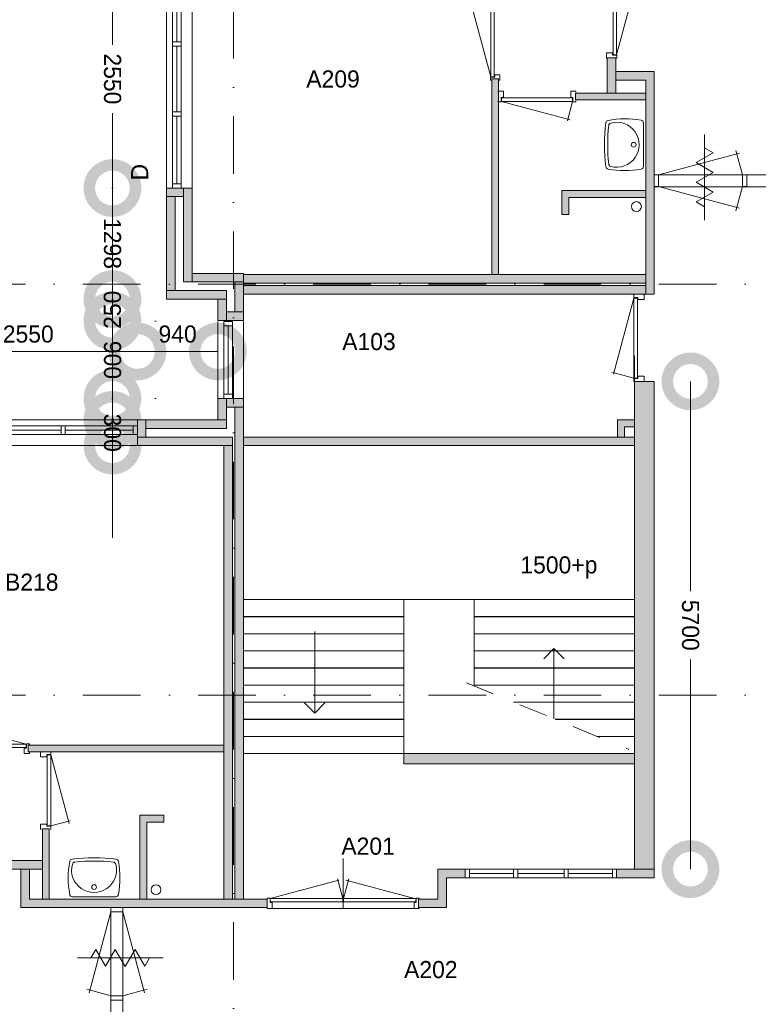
# Model space of a CAD drawing. Header units: millimetres. Extents: x -8493 to 75607, y -19302 to 56340.
# Tile 27 of 40: x 35350 to 43980, y 9078 to 20585. Entities that reach past the tile are written whole.
import ezdxf
from ezdxf.enums import TextEntityAlignment as Align

# ---------------------------------------------------------------- set-up
doc = ezdxf.new("R2010")
doc.units = ezdxf.units.MM
doc.header["$PDMODE"] = 3
doc.header["$PDSIZE"] = 1
for name, pattern in [('DGN1', [504.6, 0, -504.6]), ('DGN2', [672.8, 336.4, -336.4]), ('DGN4', [1345.6, 672.8, -336.4, 0, -336.4])]:
    doc.linetypes.add(name, pattern=pattern)
for name, color, linetype in [('12', 7, 'Continuous'), ('16', 7, 'Continuous'), ('17', 7, 'Continuous'), ('24', 7, 'Continuous'), ('30', 7, 'Continuous'), ('31', 7, 'Continuous'), ('32', 7, 'Continuous'), ('33', 7, 'Continuous'), ('40', 7, 'Continuous'), ('48', 7, 'Continuous'), ('56', 7, 'Continuous'), ('58', 7, 'Continuous'), ('62', 7, 'Continuous')]:
    doc.layers.add(name, color=color, linetype=linetype)
doc.styles.add('dgn003', font='dgn003.shx')
doc.styles.get("Standard").update_dxf_attribs({"font": 'arial.ttf'})
doc.dimstyles.get("Standard").update_dxf_attribs({"dimtxt": 0.18, "dimasz": 0.18, "dimexe": 0.18, "dimexo": 0.0625, "dimgap": 0.09, "dimtad": 0, "dimtih": 1, "dimtoh": 1, "dimdec": 4, "dimzin": 0, "dimdsep": 46, "dimtxsty": 'Standard', "dimcen": 0.09, "dimadec": 0, "dimazin": 0, "dimtfac": 1, "dimtdec": 4, "dimtofl": 0, "dimtmove": 0, "dimatfit": 3, "dimfxl": 1, "dimtolj": 1, "dimtzin": 0, "dimarcsym": 0})

# ---------------------------------------------------------------- blocks, each defined once
blk = doc.blocks.new('830R1024')
at = {"layer": '33', "color": 1, "linetype": 'Continuous', "lineweight": 0}
for p, q in [((108, 868), (322.82, 66.28)), ((108, 38), (336.87, 99.32))]:
    blk.add_line(p, q, dxfattribs=at)
at = {"layer": '33', "color": 92, "linetype": 'Continuous', "lineweight": 13, "true_color": 0x00e100, "flags": 128}
for points in [[(100, 906), (111, 906), (111, 871), (61, 871), (61, 846), (-11, 846), (-11, 906), (0, 906)], [(100, 0), (111, 0), (111, 35), (61, 35), (61, 60), (-11, 60), (-11, 0), (0, 0)]]:
    blk.add_lwpolyline(points, dxfattribs=at)
at = {"layer": '33', "color": 2, "linetype": 'Continuous', "lineweight": 13, "true_color": 0xf0f000, "flags": 128}
blk.add_lwpolyline([(108, 868), (108, 38), (68, 38), (68, 868), (108, 868)], dxfattribs=at)
blk = doc.blocks.new('930L098')
at = {"layer": '33', "color": 1, "linetype": 'Continuous', "lineweight": 0}
for p, q in [((-968, 98), (-899.56, 353.44)), ((-38, 98), (-936.31, 338.7))]:
    blk.add_line(p, q, dxfattribs=at)
at = {"layer": '33', "color": 92, "linetype": 'Continuous', "lineweight": 13, "true_color": 0x00e100, "flags": 128}
for points in [[(-1006, 90), (-1006, 101), (-971, 101), (-971, 51), (-946, 51), (-946, -11), (-1006, -11), (-1006, 0)], [(0, 90), (0, 101), (-35, 101), (-35, 51), (-60, 51), (-60, -11), (0, -11), (0, 0)]]:
    blk.add_lwpolyline(points, dxfattribs=at)
at = {"layer": '33', "color": 2, "linetype": 'Continuous', "lineweight": 13, "true_color": 0xf0f000, "flags": 128}
blk.add_lwpolyline([(-968, 98), (-38, 98), (-38, 58), (-968, 58), (-968, 98)], dxfattribs=at)
blk = doc.blocks.new('WT018')
at = {"layer": '40', "color": 7, "linetype": 'Continuous', "lineweight": 0}
blk.add_line((253, 20), (-253, 20), dxfattribs=at)
blk.add_circle((0, 133), 28.1, dxfattribs=at)
for centre, radius, start, end in [((0, -1669), 2144, 83.1425, 96.8575), ((766, 236), 1068, 169.4486, 190.2017), ((-252, 426), 33, 96.8575, 169.6545), ((0, 332), 263, 164.8667, 15.1333), ((-222, 392), 33, 96.0418, 164.8667), ((0, -1707), 2144, 83.9582, 96.0418), ((222, 392), 33, 15.1333, 83.9582), ((252, 426), 33, 10.3455, 83.1425), ((-766, 236), 1068, 349.7983, 10.5514), ((-253, 53), 33, 190.0027, 270), ((253, 53), 33, 270, 349.9973)]:
    blk.add_arc(centre, radius, start, end, dxfattribs=at)
blk = doc.blocks.new('830R10108')
at = {"layer": '33', "color": 1, "linetype": 'Continuous', "lineweight": 0}
for p, q in [((-868, -108), (-66.28, -322.82)), ((-38, -108), (-99.32, -336.87))]:
    blk.add_line(p, q, dxfattribs=at)
at = {"layer": '33', "color": 92, "linetype": 'Continuous', "lineweight": 13, "true_color": 0x00e100, "flags": 128}
for points in [[(-906, -100), (-906, -111), (-871, -111), (-871, -61), (-846, -61), (-846, 11), (-906, 11), (-906, 0)], [(0, -100), (0, -111), (-35, -111), (-35, -61), (-60, -61), (-60, 11), (0, 11), (0, 0)]]:
    blk.add_lwpolyline(points, dxfattribs=at)
at = {"layer": '33', "color": 2, "linetype": 'Continuous', "lineweight": 13, "true_color": 0xf0f000, "flags": 128}
blk.add_lwpolyline([(-868, -108), (-38, -108), (-38, -68), (-868, -68), (-868, -108)], dxfattribs=at)
blk = doc.blocks.new('930L0936')
at = {"layer": '33', "color": 1, "linetype": 'Continuous', "lineweight": 0}
for p, q in [((-98, 968), (-353.44, 899.56)), ((-98, 38), (-338.7, 936.31))]:
    blk.add_line(p, q, dxfattribs=at)
at = {"layer": '33', "color": 92, "linetype": 'Continuous', "lineweight": 13, "true_color": 0x00e100, "flags": 128}
for points in [[(-90, 1006), (-101, 1006), (-101, 971), (-51, 971), (-51, 946), (11, 946), (11, 1006), (0, 1006)], [(-90, 0), (-101, 0), (-101, 35), (-51, 35), (-51, 60), (11, 60), (11, 0), (0, 0)]]:
    blk.add_lwpolyline(points, dxfattribs=at)
at = {"layer": '33', "color": 2, "linetype": 'Continuous', "lineweight": 13, "true_color": 0xf0f000, "flags": 128}
blk.add_lwpolyline([(-98, 968), (-98, 38), (-58, 38), (-58, 968), (-98, 968)], dxfattribs=at)
blk = doc.blocks.new('WT0136')
at = {"layer": '40', "color": 7, "linetype": 'Continuous', "lineweight": 0}
blk.add_line((-20, -253), (-20, 253), dxfattribs=at)
at = {"layer": '40', "color": 7, "linetype": 'Continuous', "lineweight": 0, "flags": 128}
for points in [[(-459, -256, -0.059915), (-459, 256)], [(-459, 256, -0.328769), (-432, 284)], [(-432, 284, -0.090801), (-47, 286)], [(-425, 226, -0.309671), (-401, 254)], [(-401, 254, -1.30637), (-401, -254)], [(-47, 286, -0.363957), (-20, 253)], [(-425, -226, -0.052773), (-425, 226)], [(-401, -254, -0.309671), (-425, -226)], [(-432, -284, -0.328769), (-459, -256)], [(-47, -286, -0.090801), (-432, -284)], [(-20, -253, -0.363957), (-47, -286)]]:
    blk.add_lwpolyline(points, format="xyb", dxfattribs=at)
at = {"layer": '40', "color": 7, "linetype": 'Continuous', "lineweight": 0}
blk.add_circle((-133, 0), 28.1, dxfattribs=at)
blk = doc.blocks.new('830R10110')
at = {"layer": '33', "color": 1, "linetype": 'Continuous', "lineweight": 0}
for p, q in [((108, -38), (336.87, -99.32)), ((108, -868), (322.82, -66.28))]:
    blk.add_line(p, q, dxfattribs=at)
at = {"layer": '33', "color": 92, "linetype": 'Continuous', "lineweight": 13, "true_color": 0x00e100, "flags": 128}
for points in [[(100, 0), (111, 0), (111, -35), (61, -35), (61, -60), (-11, -60), (-11, 0), (0, 0)], [(100, -906), (111, -906), (111, -871), (61, -871), (61, -846), (-11, -846), (-11, -906), (0, -906)]]:
    blk.add_lwpolyline(points, dxfattribs=at)
at = {"layer": '33', "color": 2, "linetype": 'Continuous', "lineweight": 13, "true_color": 0xf0f000, "flags": 128}
blk.add_lwpolyline([(108, -868), (108, -38), (68, -38), (68, -868), (108, -868)], dxfattribs=at)
blk = doc.blocks.new('_DotSmall')
at = {"color": 0, "linetype": 'ByBlock', "const_width": 0.5}
blk.add_lwpolyline([(-0.0625, 0, 1), (0.0625, 0, 1)], format="xyb", close=True, dxfattribs=at)
blk = doc.blocks.new('*D3757')
at = {"layer": '58', "color": 3, "linetype": 'Continuous', "lineweight": 0, "transparency": 16777216}
blk.add_line((36725, 16708), (37665, 16708), dxfattribs=at)
at = {"layer": 'Defpoints', "color": 0, "linetype": 'Continuous', "transparency": 16777216}
for p in [(37665, 16708), (36725, 15908), (37665, 15908)]:
    blk.add_point(p, dxfattribs=at)
at = {"layer": '58', "color": 3, "linetype": 'Continuous', "lineweight": 0, "transparency": 16777216, "xscale": 1080, "yscale": 1080, "zscale": 1080, "rotation": 180}
blk.add_blockref('_DotSmall', (36725, 16708), dxfattribs=at)
at = {"layer": '58', "color": 3, "linetype": 'Continuous', "lineweight": 0, "transparency": 16777216, "xscale": 1080, "yscale": 1080, "zscale": 1080}
blk.add_blockref('_DotSmall', (37665, 16708), dxfattribs=at)
at = {"layer": '58', "color": 3, "linetype": 'Continuous', "lineweight": 0, "transparency": 16777216, "insert": (37195, 16910), "char_height": 200, "attachment_point": 5, "style": 'dgn003'}
blk.add_mtext('\\A1;940', dxfattribs=at)
blk = doc.blocks.new('*D3758')
at = {"layer": '58', "color": 3, "linetype": 'Continuous', "lineweight": 0, "transparency": 16777216}
blk.add_line((34175, 16708), (36725, 16708), dxfattribs=at)
at = {"layer": 'Defpoints', "color": 0, "linetype": 'Continuous', "transparency": 16777216}
for p in [(36725, 16708), (34175, 15908), (36725, 15908)]:
    blk.add_point(p, dxfattribs=at)
at = {"layer": '58', "color": 3, "linetype": 'Continuous', "lineweight": 0, "transparency": 16777216, "xscale": 1080, "yscale": 1080, "zscale": 1080, "rotation": 180}
blk.add_blockref('_DotSmall', (34175, 16708), dxfattribs=at)
at = {"layer": '58', "color": 3, "linetype": 'Continuous', "lineweight": 0, "transparency": 16777216, "xscale": 1080, "yscale": 1080, "zscale": 1080}
blk.add_blockref('_DotSmall', (36725, 16708), dxfattribs=at)
at = {"layer": '58', "color": 3, "linetype": 'Continuous', "lineweight": 0, "transparency": 16777216, "insert": (35450, 16910), "char_height": 200, "attachment_point": 5, "style": 'dgn003'}
blk.add_mtext('\\A1;2550', dxfattribs=at)
blk = doc.blocks.new('*D3819')
at = {"layer": '58', "color": 3, "linetype": 'Continuous', "lineweight": 0, "transparency": 16777216}
for p, q in [((43187, 16358), (43187, 13906)), ((43187, 10658), (43187, 13109))]:
    blk.add_line(p, q, dxfattribs=at)
at = {"layer": 'Defpoints', "color": 0, "linetype": 'Continuous', "transparency": 16777216}
for p in [(42498, 16358), (43187, 16358), (42498, 10658)]:
    blk.add_point(p, dxfattribs=at)
at = {"layer": '58', "color": 3, "linetype": 'Continuous', "lineweight": 0, "transparency": 16777216, "xscale": 1080, "yscale": 1080, "zscale": 1080}
for p, rotation in [((43187, 16358), 90), ((43187, 10658), 270)]:
    blk.add_blockref('_DotSmall', p, dxfattribs=dict(at, rotation=rotation))
at = {"layer": '58', "color": 3, "linetype": 'Continuous', "lineweight": 0, "transparency": 16777216, "insert": (43187, 13508), "char_height": 200, "attachment_point": 5, "rotation": 270, "style": 'dgn003'}
blk.add_mtext('\\A1;5700', dxfattribs=at)
blk = doc.blocks.new('79B1037')
at = {"layer": '12', "color": 7, "linetype": 'Continuous', "lineweight": 0}
blk.add_line((500.48, 0), (-500.5, 0), dxfattribs=at)
at = {"layer": '12', "color": 92, "linetype": 'Continuous', "lineweight": 0, "true_color": 0x00e100}
for p, q in [((-343.72, 0), (-285.98, 100.02)), ((-285.98, 100.02), (-171.88, -97.62)), ((-171.88, -97.62), (-57.68, 100.18)), ((-57.68, 100.18), (58, -100.18)), ((58, -100.18), (173.68, 100.18)), ((173.68, 100.18), (287.88, -97.62)), ((287.88, -97.62), (344.24, 0))]:
    blk.add_line(p, q, dxfattribs=at)
blk = doc.blocks.new('79B1039')
at = {"layer": '12', "color": 7, "linetype": 'Continuous', "lineweight": 0}
blk.add_line((0, 500.48), (0, -500.5), dxfattribs=at)
at = {"layer": '12', "color": 92, "linetype": 'Continuous', "lineweight": 0, "true_color": 0x00e100}
for p, q in [((-100.18, 173.68), (97.62, 287.88)), ((97.62, 287.88), (0, 344.24)), ((100.18, 58), (-100.18, 173.68)), ((-100.18, -57.68), (100.18, 58)), ((97.62, -171.88), (-100.18, -57.68)), ((-100.02, -285.98), (97.62, -171.88)), ((0, -343.72), (-100.02, -285.98))]:
    blk.add_line(p, q, dxfattribs=at)
blk = doc.blocks.new('*D3827')
at = {"layer": '58', "color": 3, "linetype": 'Continuous', "lineweight": 0, "transparency": 16777216}
for p, q in [((36433.44, 15907.77), (36433.44, 16987.77)), ((36433.44, 15607.77), (36433.44, 15907.77)), ((36433.44, 15607.77), (36433.44, 14527.77))]:
    blk.add_line(p, q, dxfattribs=at)
at = {"layer": 'Defpoints', "color": 0, "linetype": 'Continuous', "transparency": 16777216}
for p in [(36433.44, 15907.77), (36724.76, 15907.77), (36724.76, 15607.77)]:
    blk.add_point(p, dxfattribs=at)
at = {"layer": '58', "color": 3, "linetype": 'Continuous', "lineweight": 0, "transparency": 16777216, "xscale": 1080, "yscale": 1080, "zscale": 1080}
for p, rotation in [((36433.44, 15907.77), 270), ((36433.44, 15607.77), 90)]:
    blk.add_blockref('_DotSmall', p, dxfattribs=dict(at, rotation=rotation))
at = {"layer": '58', "color": 3, "linetype": 'Continuous', "lineweight": 0, "transparency": 16777216, "insert": (36433.44, 15757.77), "char_height": 200, "attachment_point": 5, "rotation": 270, "style": 'dgn003'}
blk.add_mtext('\\A1;300', dxfattribs=at)
blk = doc.blocks.new('*D3828')
at = {"layer": '58', "color": 3, "linetype": 'Continuous', "lineweight": 0, "transparency": 16777216}
for p, q in [((36433, 17058), (36433, 16928)), ((36433, 16158), (36433, 16287))]:
    blk.add_line(p, q, dxfattribs=at)
at = {"layer": 'Defpoints', "color": 0, "linetype": 'Continuous', "transparency": 16777216}
for p in [(36433, 17058), (37665, 17058), (37665, 16158)]:
    blk.add_point(p, dxfattribs=at)
at = {"layer": '58', "color": 3, "linetype": 'Continuous', "lineweight": 0, "transparency": 16777216, "xscale": 1080, "yscale": 1080, "zscale": 1080}
for p, rotation in [((36433, 17058), 90), ((36433, 16158), 270)]:
    blk.add_blockref('_DotSmall', p, dxfattribs=dict(at, rotation=rotation))
at = {"layer": '58', "color": 3, "linetype": 'Continuous', "lineweight": 0, "transparency": 16777216, "insert": (36433, 16608), "char_height": 200, "attachment_point": 5, "rotation": 270, "style": 'dgn003'}
blk.add_mtext('\\A1;900', dxfattribs=at)
blk = doc.blocks.new('*D3829')
at = {"layer": '58', "color": 3, "linetype": 'Continuous', "lineweight": 0, "transparency": 16777216}
for p, q in [((36433, 18618), (36433, 18358)), ((36433, 17320), (36433, 17579))]:
    blk.add_line(p, q, dxfattribs=at)
at = {"layer": 'Defpoints', "color": 0, "linetype": 'Continuous', "transparency": 16777216}
for p in [(36433, 18618), (37065, 18618), (37065, 17320)]:
    blk.add_point(p, dxfattribs=at)
at = {"layer": '58', "color": 3, "linetype": 'Continuous', "lineweight": 0, "transparency": 16777216, "xscale": 1080, "yscale": 1080, "zscale": 1080}
for p, rotation in [((36433, 18618), 90), ((36433, 17320), 270)]:
    blk.add_blockref('_DotSmall', p, dxfattribs=dict(at, rotation=rotation))
at = {"layer": '58', "color": 3, "linetype": 'Continuous', "lineweight": 0, "transparency": 16777216, "insert": (36433, 17969), "char_height": 200, "attachment_point": 5, "rotation": 270, "style": 'dgn003'}
blk.add_mtext('\\A1;1298', dxfattribs=at)
blk = doc.blocks.new('*D3830')
at = {"layer": '58', "color": 3, "linetype": 'Continuous', "lineweight": 0, "transparency": 16777216}
for p, q in [((36433.44, 17319.93), (36433.44, 18399.93)), ((36433.44, 17319.93), (36433.44, 17069.93)), ((36433.44, 17069.93), (36433.44, 15989.93))]:
    blk.add_line(p, q, dxfattribs=at)
at = {"layer": 'Defpoints', "color": 0, "linetype": 'Continuous', "transparency": 16777216}
for p in [(37664.76, 17319.93), (36433.44, 17069.93), (37664.76, 17069.93)]:
    blk.add_point(p, dxfattribs=at)
at = {"layer": '58', "color": 3, "linetype": 'Continuous', "lineweight": 0, "transparency": 16777216, "xscale": 1080, "yscale": 1080, "zscale": 1080}
for p, rotation in [((36433.44, 17319.93), 270), ((36433.44, 17069.93), 90)]:
    blk.add_blockref('_DotSmall', p, dxfattribs=dict(at, rotation=rotation))
at = {"layer": '58', "color": 3, "linetype": 'Continuous', "lineweight": 0, "transparency": 16777216, "insert": (36433.44, 17194.93), "char_height": 200, "attachment_point": 5, "rotation": 90, "style": 'dgn003'}
blk.add_mtext('\\A1;250', dxfattribs=at)
blk = doc.blocks.new('*D3831')
at = {"layer": '58', "color": 3, "linetype": 'Continuous', "lineweight": 0, "transparency": 16777216}
for p, q in [((36433.44, 21167.77), (36433.44, 20292.77)), ((36433.44, 18617.77), (36433.44, 19492.77))]:
    blk.add_line(p, q, dxfattribs=at)
at = {"layer": 'Defpoints', "color": 0, "linetype": 'Continuous', "transparency": 16777216}
for p in [(36433.44, 21167.77), (37064.76, 21167.77), (37064.76, 18617.77)]:
    blk.add_point(p, dxfattribs=at)
at = {"layer": '58', "color": 3, "linetype": 'Continuous', "lineweight": 0, "transparency": 16777216, "xscale": 1080, "yscale": 1080, "zscale": 1080}
for p, rotation in [((36433.44, 21167.77), 90), ((36433.44, 18617.77), 270)]:
    blk.add_blockref('_DotSmall', p, dxfattribs=dict(at, rotation=rotation))
at = {"layer": '58', "color": 3, "linetype": 'Continuous', "lineweight": 0, "transparency": 16777216, "insert": (36433.44, 19892.77), "char_height": 200, "attachment_point": 5, "rotation": 270, "style": 'dgn003'}
blk.add_mtext('\\A1;2550', dxfattribs=at)

msp = doc.modelspace()

# ---------------------------------------------------------------- hatches: boundary and pattern name
at = {"layer": '16'}
for points in [[(37064.76, 18617.77), (37264.76, 18617.77), (37264.76, 18517.77), (37064.76, 18517.77)], [(37064.76, 18517.77), (37164.76, 18517.77), (37164.76, 17419.93), (37064.76, 17419.93)], [(37964.76, 17519.93), (37864.76, 17519.93), (37864.76, 17169.93), (37964.76, 17169.93)], [(37764.76, 17419.93), (37064.76, 17419.93), (37064.76, 17319.93), (37764.76, 17319.93)], [(37764.76, 17069.93), (37664.76, 17069.93), (37664.76, 17319.93), (37764.76, 17319.93)], [(37964.76, 17069.93), (37764.76, 17069.93), (37764.76, 17169.93), (37964.76, 17169.93)]]:
    msp.add_hatch(color=7, dxfattribs=at).paths.add_polyline_path(points)
at = {"layer": '17'}
msp.add_hatch(color=9, dxfattribs=at).paths.add_polyline_path([(42414.76, 15707.77), (42334.76, 15707.77), (42334.76, 15907.77), (42534.76, 15907.77), (42534.76, 15827.77), (42414.76, 15827.77)])
at = {"layer": '62'}
for color, points in [(7, [(42214.76, 19727.77), (42214.76, 20137.77), (42314.76, 20137.77), (42314.76, 19727.77)]), (7, [(42764.76, 17377.77), (42664.76, 17377.77), (42664.76, 19877.77), (42314.76, 19877.77), (42314.76, 19977.77), (42764.76, 19977.77)]), (9, [(40944.76, 17607.77), (40944.76, 19892.77), (40864.76, 19892.77), (40864.76, 17607.77)]), (9, [(41844.76, 19647.77), (41844.76, 19727.77), (42664.76, 19727.77), (42664.76, 19647.77)]), (9, [(37364.76, 18617.77), (37264.76, 18617.77), (37264.76, 17519.93), (37364.76, 17519.93)]), (9, [(41764.76, 18307.77), (41684.76, 18307.77), (41684.76, 18587.77), (42664.76, 18587.77), (42664.76, 18507.77), (41764.76, 18507.77)]), (9, [(37364.76, 17519.93), (37964.76, 17519.93), (37964.76, 17619.93), (37364.76, 17619.93)]), (9, [(37964.76, 17607.77), (42664.76, 17607.77), (42664.76, 17507.77), (37964.76, 17507.77)]), (9, [(37964.76, 17377.77), (42664.76, 17377.77), (42664.76, 17477.77), (37964.76, 17477.77)]), (7, [(42764.76, 10657.77), (42534.76, 10657.77), (42534.76, 16357.77), (42764.76, 16357.77)]), (7, [(37764.76, 15907.77), (37664.76, 15907.77), (37664.76, 16157.77), (37764.76, 16157.77)]), (7, [(37764.76, 16057.77), (37964.76, 16057.77), (37964.76, 16157.77), (37764.76, 16157.77)]), (7, [(37964.76, 10307.77), (37864.76, 10307.77), (37864.76, 16057.77), (37964.76, 16057.77)]), (7, [(36724.76, 15907.77), (36824.76, 15907.77), (36824.76, 15707.77), (36724.76, 15707.77)]), (7, [(36824.76, 15907.77), (37764.76, 15907.77), (37764.76, 15807.77), (36824.76, 15807.77)]), (9, [(36724.76, 15707.77), (37834.76, 15707.77), (37834.76, 15607.77), (36724.76, 15607.77)]), (9, [(42534.76, 15707.77), (37964.76, 15707.77), (37964.76, 15607.77), (42534.76, 15607.77)]), (9, [(37834.76, 10307.77), (37734.76, 10307.77), (37734.76, 15607.77), (37834.76, 15607.77)]), (9, [(37734.76, 12027.77), (35449.76, 12027.77), (35449.76, 12107.77), (37734.76, 12107.77)]), (9, [(39836.47, 12009.37), (42534.22, 12009.37), (42534.22, 11888.21), (39836.47, 11888.21)]), (9, [(37034.76, 11207.77), (37034.76, 11287.77), (36754.76, 11287.77), (36754.76, 10307.77), (36834.76, 10307.77), (36834.76, 11207.77)]), (9, [(35694.76, 11127.77), (35614.76, 11127.77), (35614.76, 10307.77), (35694.76, 10307.77)]), (7, [(35614.76, 10757.77), (35204.76, 10757.77), (35204.76, 10657.77), (35614.76, 10657.77)]), (7, [(35364.76, 10657.77), (35464.76, 10657.77), (35464.76, 10307.77), (38239.76, 10307.77), (38239.76, 10207.77), (35364.76, 10207.77)]), (7, [(40009.48, 10307.77), (40234.76, 10307.77), (40234.76, 10657.77), (40554.76, 10657.77), (40554.76, 10557.77), (40334.76, 10557.77), (40334.76, 10207.77), (40009.48, 10207.77)]), (7, [(42324.76, 10657.77), (42764.76, 10657.77), (42764.76, 10557.77), (42324.76, 10557.77)])]:
    msp.add_hatch(color=color, dxfattribs=at).paths.add_polyline_path(points)

# ---------------------------------------------------------------- linework, layer by layer
at = {"layer": '16', "color": 92, "linetype": 'Continuous', "lineweight": 0, "true_color": 0x00e100}
for p, q in [((37064.76, 18617.77), (37064.76, 17319.93)), ((37064.76, 18617.77), (37364.76, 18617.77)), ((37364.76, 18617.77), (37364.76, 17619.93)), ((37164.76, 18517.77), (37164.76, 17419.93)), ((37164.76, 18517.77), (37264.76, 18517.77)), ((37264.76, 18517.77), (37264.76, 17519.93)), ((37364.76, 17619.93), (37964.76, 17619.93)), ((37964.76, 17069.93), (37964.76, 17619.93)), ((37264.76, 17519.93), (37864.76, 17519.93)), ((37864.76, 17169.93), (37864.76, 17519.93)), ((37164.76, 17419.93), (37764.76, 17419.93)), ((37764.76, 17169.93), (37764.76, 17419.93)), ((37064.76, 17319.93), (37664.76, 17319.93)), ((37664.76, 17069.93), (37664.76, 17319.93)), ((37764.76, 17169.93), (37864.76, 17169.93)), ((37664.76, 17069.93), (37964.76, 17069.93))]:
    msp.add_line(p, q, dxfattribs=at)
at = {"layer": '16', "color": 92, "linetype": 'Continuous', "lineweight": 0, "true_color": 0x00e100, "flags": 128}
for points in [[(42314.76, 19727.77), (42314.76, 20137.77), (42214.76, 20137.77), (42214.76, 19727.77), (42314.76, 19727.77)], [(42764.76, 17377.77), (42764.76, 19977.77), (42314.76, 19977.77), (42314.76, 19877.77), (42664.76, 19877.77), (42664.76, 17377.77), (42764.76, 17377.77)], [(40944.76, 19892.77), (40944.76, 17607.77), (40864.76, 17607.77), (40864.76, 19892.77), (40944.76, 19892.77)], [(42664.76, 19647.77), (42664.76, 19727.77), (41844.76, 19727.77), (41844.76, 19647.77), (42664.76, 19647.77)], [(42664.76, 18507.77), (41764.76, 18507.77), (41764.76, 18307.77), (41684.76, 18307.77), (41684.76, 18587.77), (42664.76, 18587.77), (42664.76, 18507.77)], [(37964.76, 15607.77), (37964.76, 16157.77), (37664.76, 16157.77), (37664.76, 15907.77), (36724.76, 15907.77), (36724.76, 15607.77), (37734.76, 15607.77)], [(37864.76, 16057.77), (37764.76, 16057.77), (37764.76, 15807.77), (36824.76, 15807.77), (36824.76, 15707.77), (37834.76, 15707.77)], [(35449.76, 12027.77), (37734.76, 12027.77), (37734.76, 12107.77), (35449.76, 12107.77), (35449.76, 12027.77)], [(36834.76, 10307.77), (36834.76, 11207.77), (37034.76, 11207.77), (37034.76, 11287.77), (36754.76, 11287.77), (36754.76, 10307.77), (36834.76, 10307.77)], [(35694.76, 10307.77), (35614.76, 10307.77), (35614.76, 11127.77), (35694.76, 11127.77), (35694.76, 10307.77)], [(35614.76, 10657.77), (35204.76, 10657.77), (35204.76, 10757.77), (35614.76, 10757.77), (35614.76, 10657.77)], [(38239.76, 10207.77), (35364.76, 10207.77), (35364.76, 10657.77), (35464.76, 10657.77), (35464.76, 10307.77), (38239.76, 10307.77), (38239.76, 10207.77)]]:
    msp.add_lwpolyline(points, dxfattribs=at)
at = {"layer": '16', "color": 7, "linetype": 'Continuous', "lineweight": 0, "flags": 128}
for points in [[(37064.76, 18617.77), (37264.76, 18617.77), (37264.76, 18517.77), (37064.76, 18517.77), (37064.76, 18617.77)], [(37064.76, 18517.77), (37164.76, 18517.77), (37164.76, 17419.93), (37064.76, 17419.93), (37064.76, 18517.77)], [(37964.76, 17519.93), (37864.76, 17519.93), (37864.76, 17169.93), (37964.76, 17169.93), (37964.76, 17519.93)], [(37764.76, 17419.93), (37064.76, 17419.93), (37064.76, 17319.93), (37764.76, 17319.93), (37764.76, 17419.93)], [(37764.76, 17069.93), (37664.76, 17069.93), (37664.76, 17319.93), (37764.76, 17319.93), (37764.76, 17069.93)], [(37964.76, 17069.93), (37764.76, 17069.93), (37764.76, 17169.93), (37964.76, 17169.93), (37964.76, 17069.93)]]:
    msp.add_lwpolyline(points, dxfattribs=at)
at = {"layer": '17', "color": 92, "linetype": 'Continuous', "lineweight": 0, "true_color": 0x00e100}
for p, q in [((42534.76, 16357.77), (42534.76, 16654.88)), ((37544.76, 12107.77), (37734.76, 12107.77))]:
    msp.add_line(p, q, dxfattribs=at)
at = {"layer": '17', "color": 92, "linetype": 'Continuous', "lineweight": 0, "true_color": 0x00e100, "flags": 128}
for points in [[(37964.76, 17507.77), (42664.76, 17507.77), (42664.76, 17607.77), (37964.76, 17607.77), (37964.76, 17507.77)], [(37964.76, 17377.77), (42664.76, 17377.77), (42664.76, 17477.77), (37964.76, 17477.77), (37964.76, 17377.77)], [(42764.76, 10657.77), (42534.76, 10657.77), (42534.76, 16357.77), (42764.76, 16357.77), (42764.76, 10657.77)], [(37864.76, 10307.77), (37964.76, 10307.77), (37964.76, 16057.77), (37864.76, 16057.77), (37864.76, 10307.77)], [(42534.76, 15907.77), (42334.76, 15907.77), (42334.76, 15707.77), (42414.76, 15707.77), (42414.76, 15827.77), (42534.76, 15827.77), (42534.76, 15907.77)], [(42534.76, 15707.77), (37964.76, 15707.77), (37964.76, 15607.77), (42534.76, 15607.77), (42534.76, 15707.77)], [(37817.52, 15607.77), (37834.76, 15607.77), (37834.76, 10307.77), (37734.76, 10307.77), (37734.76, 15607.77)], [(40234.76, 10657.77), (40554.76, 10657.77), (40554.76, 10557.77), (40334.76, 10557.77), (40334.76, 10207.77), (40009.48, 10207.77), (40009.48, 10307.77), (40234.76, 10307.77), (40234.76, 10657.77)], [(42764.76, 10657.77), (42324.76, 10657.77), (42324.76, 10557.77), (42764.76, 10557.77), (42764.76, 10657.77)]]:
    msp.add_lwpolyline(points, dxfattribs=at)
at = {"layer": '17', "color": 9, "linetype": 'Continuous', "lineweight": 0, "flags": 128}
msp.add_lwpolyline([(42414.76, 15707.77), (42334.76, 15707.77), (42334.76, 15907.77), (42534.76, 15907.77), (42534.76, 15827.77), (42414.76, 15827.77), (42414.76, 15707.77)], dxfattribs=at)
at = {"layer": '24', "color": 7, "linetype": 'Continuous', "lineweight": 0}
for p, q in [((37964.76, 13807.77), (42531.47, 13807.77)), ((38797.33, 13436.4), (38797.33, 12482.09)), ((41591.15, 13235.69), (41472.52, 13117.14)), ((41591.15, 13235.69), (41709.78, 13117.14)), ((41591.15, 12416.15), (41591.15, 13235.69)), ((38797.33, 12482.09), (38678.7, 12600.64)), ((38797.33, 12482.09), (38915.96, 12600.64)), ((37964.76, 12009.37), (42531.47, 12009.37))]:
    msp.add_line(p, q, dxfattribs=at)
at = {"layer": '24', "color": 92, "linetype": 'DGN2', "lineweight": 0, "true_color": 0x00e100}
msp.add_line((40569.51, 12834.35), (42468.58, 12056.98), dxfattribs=at)
at = {"layer": '24', "color": 7, "linetype": 'Continuous', "lineweight": 0, "flags": 128}
for points in [[(37964.76, 13807.77), (39836.47, 13807.77), (39836.47, 13609.37), (37964.76, 13609.37), (37964.76, 13807.77)], [(40659.76, 13807.77), (42531.47, 13807.77), (42531.47, 13609.37), (40659.76, 13609.37), (40659.76, 13807.77)], [(37964.76, 13607.77), (39836.47, 13607.77), (39836.47, 13409.37), (37964.76, 13409.37), (37964.76, 13607.77)], [(40659.76, 13607.77), (42531.47, 13607.77), (42531.47, 13409.37), (40659.76, 13409.37), (40659.76, 13607.77)], [(37964.76, 13407.77), (39836.47, 13407.77), (39836.47, 13209.37), (37964.76, 13209.37), (37964.76, 13407.77)], [(40659.76, 13407.77), (42531.47, 13407.77), (42531.47, 13209.37), (40659.76, 13209.37), (40659.76, 13407.77)], [(37964.76, 13207.77), (39836.47, 13207.77), (39836.47, 13009.37), (37964.76, 13009.37), (37964.76, 13207.77)], [(40659.76, 13207.77), (42531.47, 13207.77), (42531.47, 13009.37), (40659.76, 13009.37), (40659.76, 13207.77)], [(37964.76, 13007.77), (39836.47, 13007.77), (39836.47, 12809.37), (37964.76, 12809.37), (37964.76, 13007.77)], [(40659.76, 13007.77), (42531.47, 13007.77), (42531.47, 12809.37), (40659.76, 12809.37), (40659.76, 13007.77)], [(37964.76, 12807.77), (39836.47, 12807.77), (39836.47, 12609.37), (37964.76, 12609.37), (37964.76, 12807.77)], [(40659.76, 12797.41), (40659.76, 12807.77), (42531.47, 12807.77), (42531.47, 12609.37), (41119.12, 12609.37)], [(37964.76, 12607.77), (39836.47, 12607.77), (39836.47, 12409.37), (37964.76, 12409.37), (37964.76, 12607.77)], [(41123.03, 12607.77), (42531.47, 12607.77), (42531.47, 12409.37), (41607.71, 12409.37)], [(37964.76, 12407.77), (39836.47, 12407.77), (39836.47, 12209.37), (37964.76, 12209.37), (37964.76, 12407.77)], [(41611.62, 12407.77), (42531.47, 12407.77), (42531.47, 12209.37), (42096.3, 12209.37)], [(37964.76, 12207.77), (39836.47, 12207.77), (39836.47, 12009.37), (37964.76, 12009.37), (37964.76, 12207.77)]]:
    msp.add_lwpolyline(points, dxfattribs=at)
at = {"layer": '30', "color": 3, "linetype": 'Continuous', "lineweight": 0}
for p, q in [((37064.76, 21167.77), (37064.76, 18617.77)), ((37364.76, 21167.77), (37364.76, 18617.77)), ((37664.76, 17057.77), (37664.76, 16157.77)), ((37964.76, 17057.77), (37964.76, 16157.77)), ((36724.76, 15907.77), (34174.76, 15907.77)), ((36724.76, 15607.77), (34174.76, 15607.77))]:
    msp.add_line(p, q, dxfattribs=at)
at = {"layer": '31', "color": 3, "linetype": 'Continuous', "lineweight": 0}
for p, q in [((44364.76, 18772.92), (42764.76, 18772.92)), ((44364.76, 18632.92), (42764.76, 18632.92)), ((36414.76, 8607.77), (36414.76, 10207.77)), ((36554.76, 8607.77), (36554.76, 10207.77))]:
    msp.add_line(p, q, dxfattribs=at)
at = {"layer": '32', "color": 3, "linetype": 'Continuous', "lineweight": 0}
for p, q in [((37134.76, 21117.77), (37134.76, 18617.77)), ((37184.76, 21117.77), (37184.76, 20326.1)), ((37234.76, 18667.77), (37234.76, 21117.77)), ((37184.76, 20276.1), (37184.76, 19509.43)), ((37184.76, 19459.43), (37184.76, 18667.77)), ((37734.76, 17007.77), (37734.76, 16157.77)), ((37834.76, 17007.77), (37734.76, 17007.77)), ((37784.76, 17007.77), (37784.76, 16207.77)), ((37834.76, 16157.77), (37834.76, 17007.77)), ((36674.76, 15837.77), (34174.76, 15837.77)), ((35833.09, 15787.77), (35066.42, 15787.77)), ((36674.76, 15787.77), (35883.09, 15787.77)), ((36674.76, 15737.77), (36674.76, 15837.77)), ((34224.76, 15737.77), (36674.76, 15737.77)), ((40554.76, 10657.77), (42274.76, 10657.77)), ((41119.76, 10607.77), (40604.76, 10607.77)), ((41709.76, 10607.77), (41169.76, 10607.77)), ((42274.76, 10607.77), (41759.76, 10607.77)), ((42274.76, 10657.77), (42274.76, 10557.77)), ((42274.76, 10557.77), (40554.76, 10557.77))]:
    msp.add_line(p, q, dxfattribs=at)
at = {"layer": '32', "color": 3, "linetype": 'Continuous', "lineweight": 0, "flags": 128}
for points in [[(37134.76, 20326.1), (37134.76, 20276.1), (37234.76, 20276.1), (37234.76, 20326.1), (37134.76, 20326.1)], [(37134.76, 19509.43), (37134.76, 19459.43), (37234.76, 19459.43), (37234.76, 19509.43), (37134.76, 19509.43)], [(42814.76, 18633.92), (42764.76, 18633.92), (42764.76, 18772.92), (42814.76, 18772.92), (42814.76, 18633.92)], [(43844.76, 18633.92), (43794.76, 18633.92), (43794.76, 18772.92), (43844.76, 18772.92), (43844.76, 18633.92)], [(37134.76, 18667.77), (37134.76, 18617.77), (37234.76, 18617.77), (37234.76, 18667.77), (37134.76, 18667.77)], [(37734.76, 17057.77), (37734.76, 17007.77), (37834.76, 17007.77), (37834.76, 17057.77), (37734.76, 17057.77)], [(37734.76, 16207.77), (37734.76, 16157.77), (37834.76, 16157.77), (37834.76, 16207.77), (37734.76, 16207.77)], [(35883.09, 15837.77), (35833.09, 15837.77), (35833.09, 15737.77), (35883.09, 15737.77), (35883.09, 15837.77)], [(36724.76, 15837.77), (36674.76, 15837.77), (36674.76, 15737.77), (36724.76, 15737.77), (36724.76, 15837.77)], [(40604.76, 10557.77), (40554.76, 10557.77), (40554.76, 10657.77), (40604.76, 10657.77), (40604.76, 10557.77)], [(41169.76, 10557.77), (41119.76, 10557.77), (41119.76, 10657.77), (41169.76, 10657.77), (41169.76, 10557.77)], [(41759.76, 10557.77), (41709.76, 10557.77), (41709.76, 10657.77), (41759.76, 10657.77), (41759.76, 10557.77)], [(42324.76, 10557.77), (42274.76, 10557.77), (42274.76, 10657.77), (42324.76, 10657.77), (42324.76, 10557.77)], [(36415.76, 10157.77), (36415.76, 10207.77), (36554.76, 10207.77), (36554.76, 10157.77), (36415.76, 10157.77)], [(36415.76, 9127.77), (36415.76, 9177.77), (36554.76, 9177.77), (36554.76, 9127.77), (36415.76, 9127.77)]]:
    msp.add_lwpolyline(points, dxfattribs=at)
at = {"layer": '33', "color": 1, "linetype": 'Continuous', "lineweight": 0}
for p, q in [((42814.76, 18772.92), (43758.7, 19025.85)), ((43794.76, 18772.92), (43718.84, 19056.25)), ((42814.76, 18633.92), (43758.7, 18380.99)), ((43794.76, 18633.92), (43718.84, 18350.59)), ((42526.76, 17330.47), (42288.65, 16441.86)), ((42526.76, 16395.77), (42270.32, 16464.48)), ((38277.76, 10315.77), (39079.48, 10530.59)), ((39124.82, 10315.77), (39063.5, 10544.64)), ((39132.69, 10315.77), (39194.01, 10544.64)), ((39962.69, 10315.77), (39160.97, 10530.59)), ((36415.76, 10157.77), (36162.83, 9213.83)), ((36554.76, 10157.77), (36807.69, 9213.83)), ((36415.76, 9177.77), (36132.43, 9253.69)), ((36554.76, 9177.77), (36838.09, 9253.69))]:
    msp.add_line(p, q, dxfattribs=at)
at = {"layer": '33', "color": 92, "linetype": 'Continuous', "lineweight": 13, "true_color": 0x00e100, "flags": 128}
for points in [[(42534.76, 17374.45), (42523.76, 17374.45), (42523.76, 17339.45), (42573.76, 17339.45), (42573.76, 17314.45), (42645.76, 17314.45), (42645.76, 17374.45), (42634.76, 17374.45)], [(42534.76, 16357.77), (42523.76, 16357.77), (42523.76, 16392.77), (42573.76, 16392.77), (42573.76, 16417.77), (42645.76, 16417.77), (42645.76, 16357.77), (42634.76, 16357.77)], [(38239.76, 10307.77), (38239.76, 10318.77), (38274.76, 10318.77), (38274.76, 10268.77), (38299.76, 10268.77), (38299.76, 10196.77), (38239.76, 10196.77), (38239.76, 10207.77)], [(40018.5, 10307.77), (40018.5, 10318.77), (39983.5, 10318.77), (39983.5, 10268.77), (39958.5, 10268.77), (39958.5, 10196.77), (40018.5, 10196.77), (40018.5, 10207.77)]]:
    msp.add_lwpolyline(points, dxfattribs=at)
at = {"layer": '33', "color": 2, "linetype": 'Continuous', "lineweight": 13, "true_color": 0xf0f000, "flags": 128}
for points in [[(42526.76, 17330.47), (42526.76, 16395.77), (42566.76, 16395.77), (42566.76, 17330.47), (42526.76, 17330.47)], [(38277.76, 10315.77), (39126.01, 10315.77), (39126.01, 10275.77), (38277.76, 10275.77), (38277.76, 10315.77)], [(39977.09, 10315.77), (39133.12, 10315.77), (39133.12, 10275.77), (39977.09, 10275.77), (39977.09, 10315.77)]]:
    msp.add_lwpolyline(points, dxfattribs=at)
at = {"layer": '40', "color": 3, "linetype": 'Continuous', "lineweight": 0}
for centre in [(42556.16, 18401.01), (36941.52, 10416.37)]:
    msp.add_circle(centre, 57.46, dxfattribs=at)
at = {"layer": '56', "color": 3, "linetype": 'DGN4', "lineweight": 0}
for p, q in [((37849.76, 50407.77), (37849.76, 1494.98)), ((51564.76, 17492.77), (-3435.24, 17492.77)), ((51564.76, 12692.77), (-3435.24, 12692.77))]:
    msp.add_line(p, q, dxfattribs=at)
at = {"layer": '58', "color": 3, "linetype": 'DGN1', "lineweight": 0}
for p, q in [((36433.44, 18617.77), (37064.76, 18617.77)), ((36433.44, 17319.93), (37064.76, 17319.93)), ((36433.44, 17057.77), (37664.76, 17069.93)), ((36724.76, 15907.77), (36724.76, 16707.77)), ((36433.44, 16157.77), (37664.76, 16157.77))]:
    msp.add_line(p, q, dxfattribs=at)
msp.add_point((36452.95, 17047.33), dxfattribs=at)
at = {"layer": '62', "color": 7, "linetype": 'Continuous', "lineweight": 0}
for p, q in [((39129.13, 10196.77), (39129.13, 10783.04)), ((38299.76, 10196.77), (39958.5, 10196.77))]:
    msp.add_line(p, q, dxfattribs=at)
at = {"layer": '62', "color": 9, "linetype": 'Continuous', "lineweight": 0}
for p, q in [((40554.76, 10557.77), (40554.76, 10657.77)), ((42324.76, 10557.77), (42324.76, 10657.77))]:
    msp.add_line(p, q, dxfattribs=at)
at = {"layer": '62', "color": 7, "linetype": 'Continuous', "lineweight": 0, "flags": 128}
for points in [[(42214.76, 19727.77), (42214.76, 20137.77), (42314.76, 20137.77), (42314.76, 19727.77), (42214.76, 19727.77)], [(42764.76, 17377.77), (42664.76, 17377.77), (42664.76, 19877.77), (42314.76, 19877.77), (42314.76, 19977.77), (42764.76, 19977.77), (42764.76, 17377.77)], [(42764.76, 10657.77), (42534.76, 10657.77), (42534.76, 16357.77), (42764.76, 16357.77), (42764.76, 10657.77)], [(37764.76, 15907.77), (37664.76, 15907.77), (37664.76, 16157.77), (37764.76, 16157.77), (37764.76, 15907.77)], [(37764.76, 16057.77), (37964.76, 16057.77), (37964.76, 16157.77), (37764.76, 16157.77), (37764.76, 16057.77)], [(37964.76, 10307.77), (37864.76, 10307.77), (37864.76, 16057.77), (37964.76, 16057.77), (37964.76, 10307.77)], [(36724.76, 15907.77), (36824.76, 15907.77), (36824.76, 15707.77), (36724.76, 15707.77), (36724.76, 15907.77)], [(36824.76, 15907.77), (37764.76, 15907.77), (37764.76, 15807.77), (36824.76, 15807.77), (36824.76, 15907.77)], [(39836.47, 12009.37), (42534.22, 12009.37), (42534.22, 11888.21), (39836.47, 11888.21), (39836.47, 12009.37)], [(35614.76, 10757.77), (35204.76, 10757.77), (35204.76, 10657.77), (35614.76, 10657.77), (35614.76, 10757.77)], [(35364.76, 10657.77), (35464.76, 10657.77), (35464.76, 10307.77), (38239.76, 10307.77), (38239.76, 10207.77), (35364.76, 10207.77), (35364.76, 10657.77)], [(40009.48, 10307.77), (40234.76, 10307.77), (40234.76, 10657.77), (40554.76, 10657.77), (40554.76, 10557.77), (40334.76, 10557.77), (40334.76, 10207.77), (40009.48, 10207.77), (40009.48, 10307.77)], [(42324.76, 10657.77), (42764.76, 10657.77), (42764.76, 10557.77), (42324.76, 10557.77), (42324.76, 10657.77)]]:
    msp.add_lwpolyline(points, dxfattribs=at)
at = {"layer": '62', "color": 9, "linetype": 'Continuous', "lineweight": 0, "flags": 128}
for points in [[(40944.76, 17607.77), (40944.76, 19892.77), (40864.76, 19892.77), (40864.76, 17607.77), (40944.76, 17607.77)], [(41844.76, 19647.77), (41844.76, 19727.77), (42664.76, 19727.77), (42664.76, 19647.77), (41844.76, 19647.77)], [(37364.76, 18617.77), (37264.76, 18617.77), (37264.76, 17519.93), (37364.76, 17519.93), (37364.76, 18617.77)], [(41764.76, 18307.77), (41684.76, 18307.77), (41684.76, 18587.77), (42664.76, 18587.77), (42664.76, 18507.77), (41764.76, 18507.77), (41764.76, 18307.77)], [(37364.76, 17519.93), (37964.76, 17519.93), (37964.76, 17619.93), (37364.76, 17619.93), (37364.76, 17519.93)], [(37964.76, 17607.77), (42664.76, 17607.77), (42664.76, 17507.77), (37964.76, 17507.77), (37964.76, 17607.77)], [(37964.76, 17377.77), (42664.76, 17377.77), (42664.76, 17477.77), (37964.76, 17477.77), (37964.76, 17377.77)], [(36724.76, 15707.77), (37834.76, 15707.77), (37834.76, 15607.77), (36724.76, 15607.77), (36724.76, 15707.77)], [(42534.76, 15707.77), (37964.76, 15707.77), (37964.76, 15607.77), (42534.76, 15607.77), (42534.76, 15707.77)], [(37834.76, 10307.77), (37734.76, 10307.77), (37734.76, 15607.77), (37834.76, 15607.77), (37834.76, 10307.77)], [(37734.76, 12027.77), (35449.76, 12027.77), (35449.76, 12107.77), (37734.76, 12107.77), (37734.76, 12027.77)], [(39836.47, 12009.37), (42534.22, 12009.37), (42534.22, 11888.21), (39836.47, 11888.21), (39836.47, 12009.37)], [(37034.76, 11207.77), (37034.76, 11287.77), (36754.76, 11287.77), (36754.76, 10307.77), (36834.76, 10307.77), (36834.76, 11207.77), (37034.76, 11207.77)], [(35694.76, 11127.77), (35614.76, 11127.77), (35614.76, 10307.77), (35694.76, 10307.77), (35694.76, 11127.77)]]:
    msp.add_lwpolyline(points, dxfattribs=at)

# ---------------------------------------------------------------- block references
at = {"color": 7, "linetype": 'Continuous', "lineweight": 0}
for name, p in [('830R10110', (42216.66, 21042.48)), ('930L0936', (40950.73, 19879.54)), ('830R10108', (41847.84, 19737.95)), ('WT0136', (42656.9, 19123.63)), ('79B1039', (43352.86, 18742.08)), ('930L098', (35462.99, 12021.8)), ('830R1024', (35604.58, 11124.69)), ('WT018', (36218.9, 10315.63)), ('79B1037', (36523.92, 9619.67))]:
    msp.add_blockref(name, p, dxfattribs=at)

# ---------------------------------------------------------------- texts
at = {"layer": '48', "color": 7, "linetype": 'Continuous', "lineweight": 0, "style": 'dgn003'}
for s, p in [('A209', (39011.05, 19892.45)), ('A103', (39430.77, 16823.48)), ('1500+p', (41649.61, 14213.51)), ('B218', (35491.1, 14011.98)), ('A201', (39420.61, 10926.57)), ('A202', (40153.5, 9484.19))]:
    msp.add_text(s, height=200, dxfattribs=at).set_placement(p, align=Align.MIDDLE_CENTER)
msp.add_text('D', height=200, rotation=90, dxfattribs=at).set_placement((36751.46, 18802.78), align=Align.MIDDLE_CENTER)

# ---------------------------------------------------------------- dimensions: what is measured, and where the dimension line sits
at = {"layer": '58', "color": 3, "linetype": 'Continuous', "lineweight": 0}
for base, p1, p2, angle, picture, middle, turn in [((36433.44, 21167.77), (37064.76, 18617.77), (37064.76, 21167.77), 270, '*D3831', (36433.44, 19892.77), 270), ((36433.44, 18617.77), (37064.76, 17319.93), (37064.76, 18617.77), 270, '*D3829', (36433.44, 17968.85), 270), ((36433.44, 17069.93), (37664.76, 17319.93), (37664.76, 17069.93), 90, '*D3830', (36433.44, 17194.93), 90), ((36433.44, 17057.77), (37664.76, 16157.77), (37664.76, 17057.77), 270, '*D3828', (36433.44, 16607.77), 270), ((36433.44, 15907.77), (36724.76, 15607.77), (36724.76, 15907.77), 270, '*D3827', (36433.44, 15757.77), 270), ((43187.07, 16357.77), (42497.92, 10657.77), (42497.92, 16357.77), 270, '*D3819', (43187.07, 13507.77), 270)]:
    dim = msp.add_linear_dim(base=base, p1=p1, p2=p2, angle=angle, dimstyle='Standard', override={"dimscale": 1, "dimtxt": 200, "dimasz": 1080, "dimexe": 0, "dimexo": 0, "dimgap": 100, "dimtad": 1, "dimjust": 0, "dimtih": 0, "dimtoh": 0, "dimdec": 0, "dimlfac": 1, "dimzin": 11, "dimdsep": 46, "dimlunit": 2, "dimpost": '<>', "dimtxsty": 'dgn003', "dimblk1": 'DotSmall', "dimblk2": 'DotSmall', "dimsah": 1, "dimcen": 0, "dimse1": 1, "dimse2": 1, "dimclrd": 3, "dimclre": 3, "dimclrt": 3, "dimtol": 0, "dimtix": 1, "dimtofl": 1, "dimatfit": 3, "dimfrac": 1, "dimtolj": 1, "dimlwd": 0, "dimlwe": 0}, dxfattribs=at)
    dim.commit()
    dim.dimension.update_dxf_attribs({"geometry": picture, "text_midpoint": middle, "text_rotation": turn})
for base, p1, p2, picture, middle in [((36724.76, 16707.77), (34174.76, 15907.77), (36724.76, 15907.77), '*D3758', (35449.76, 16909.88)), ((37664.76, 16707.77), (36724.76, 15907.77), (37664.76, 15907.77), '*D3757', (37194.76, 16909.88))]:
    dim = msp.add_linear_dim(base=base, p1=p1, p2=p2, dimstyle='Standard', override={"dimscale": 1, "dimtxt": 200, "dimasz": 1080, "dimexe": 0, "dimexo": 0, "dimgap": 100, "dimtad": 1, "dimjust": 0, "dimtih": 0, "dimtoh": 0, "dimdec": 0, "dimlfac": 1, "dimzin": 11, "dimdsep": 46, "dimlunit": 2, "dimpost": '<>', "dimtxsty": 'dgn003', "dimblk1": 'DotSmall', "dimblk2": 'DotSmall', "dimsah": 1, "dimcen": 0, "dimse1": 1, "dimse2": 1, "dimclrd": 3, "dimclre": 3, "dimclrt": 3, "dimtol": 0, "dimtix": 1, "dimtofl": 1, "dimatfit": 3, "dimfrac": 1, "dimtolj": 1, "dimlwd": 0, "dimlwe": 0}, dxfattribs=at)
    dim.commit()
    dim.dimension.update_dxf_attribs({"geometry": picture, "text_midpoint": middle})

doc.saveas('drawing.dxf')
